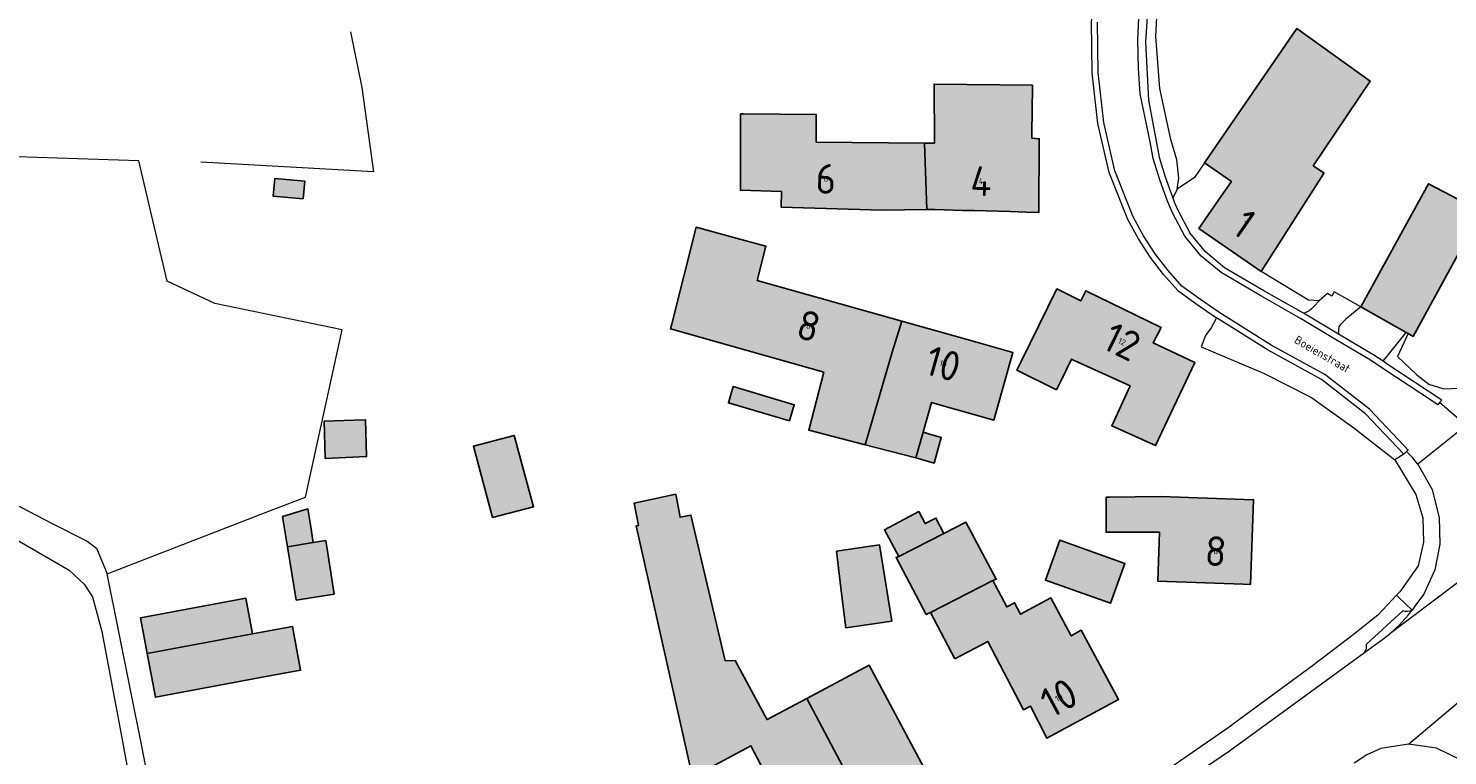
# Model space of a CAD drawing. Header units: metres. Extents: x 191562 to 192551, y 309453 to 310109.
# Tile 7 of 49: x 191782 to 191902, y 309665 to 309726. Entities that reach past the tile are written whole.
import ezdxf
from ezdxf.enums import TextEntityAlignment as Align

# ---------------------------------------------------------------- set-up
doc = ezdxf.new("R2010")
doc.units = ezdxf.units.M
for name, color, linetype, lineweight in [('B-WE-GR-BEPLANTING_CULTUUR_BODEMBEDEKKER-GV', 253, 'Continuous', 9), ('B-WE-GR-BEPLANTING_CULTUUR_HEESTERS-GV', 253, 'Continuous', 9), ('B-WE-GR-BEPLANTING_CULTUUR_VASTE PLANTENVAK-GV', 253, 'Continuous', 9), ('B-WE-GR-GRAS-GV', 253, 'Continuous', 9), ('B-WE-GR-HAAG-G', 253, 'GR-HAAG1', 9), ('B-WE-IE-TERREINAFSCHEIDING_KUNSTMATIG_HEKWERK-G', 253, 'IE-TERREINAFSCHEIDING-KUNSTMATIG', 9), ('B-WE-OG-BEBOUWING-GV', 250, 'Continuous', 25), ('B-WE-OG-BEBOUWING-T18', 1, 'Continuous', 25), ('B-WE-OG-TERREIN_BEGROEID-GV', 253, 'Continuous', 9), ('B-WE-OG-TERREIN_ERF-GV', 253, 'Continuous', 9), ('B-WE-OG-TERREIN_ONBEGROEID_ZAND-GV', 253, 'Continuous', 9), ('B-WE-OG-TOPOGRAFIE-T18', 2, 'Continuous', 35), ('B-WE-VH-GESLOTENVERHARDING_ASFALT-GV', 253, 'Continuous', 9), ('B-WE-VH-OPENVERHARDING_BETONSTRAATSTEEN-GV', 253, 'Continuous', 9), ('B-WE-VH-OPENVERHARDING_STRAATBAKSTEEN-GV', 253, 'Continuous', 9), ('B-WE-VH-TEGEL-GV', 253, 'Continuous', 9), ('X-XX-AL-T25_1000', 1, 'Continuous', 25)]:
    doc.layers.add(name, color=color, linetype=linetype, lineweight=lineweight)
doc.layers.add('B-WE-OG-BEBOUWING-V', color=7, linetype='Continuous', lineweight=5, true_color=0xfff3f2)
doc.styles.add('NLCS-ISO-M200-T18', font='NLCS-ISO.ttf', dxfattribs={"height": 0.36})
doc.linetypes.add('GR-HAAG1', pattern='A,6,[176,NLCS.SHX,S=0.125,R=0,X=0,Y=0],-2', length=8)
doc.linetypes.add('IE-TERREINAFSCHEIDING-KUNSTMATIG', pattern='A,4,[82,NLCS.SHX,S=0.75,R=90,X=0,Y=0],4,-2', length=10)

msp = doc.modelspace()

# ---------------------------------------------------------------- hatches: boundary and pattern name
at = {"layer": 'B-WE-OG-BEBOUWING-V'}
for points in [[(191885.973, 309705.478), (191891.207, 309713.69), (191891.25, 309713.757), (191890.356, 309714.361), (191895.151, 309721.46), (191888.973, 309725.894), (191881.214, 309714.6), (191883.474, 309713.035), (191882.621, 309711.803), (191880.747, 309709.097)], [(191857.681, 309716.271), (191857.856, 309710.675), (191858.538, 309710.683), (191860.877, 309710.616), (191861.857, 309710.59), (191864.88, 309710.506), (191866.184, 309710.469), (191867.279, 309710.439), (191867.322, 309716.632), (191866.697, 309716.688), (191866.731, 309719.464), (191866.745, 309720.571), (191866.752, 309721.129), (191858.478, 309721.229), (191858.507, 309716.264)], [(191857.856, 309710.675), (191857.681, 309716.271), (191848.56, 309716.349), (191848.579, 309718.665), (191842.424, 309718.718), (191842.209, 309718.72), (191842.209, 309712.31), (191845.666, 309712.194), (191845.628, 309710.874), (191854.112, 309710.628)], [(191805.441, 309711.569), (191805.574, 309713.055), (191803.053, 309713.281), (191802.92, 309711.796)], [(191894.368, 309702.495), (191898.163, 309700.358), (191898.332, 309700.263), (191898.751, 309700.027), (191904.492, 309710.51), (191900.041, 309712.852)], [(191849.225, 309697.015), (191847.956, 309692.152), (191852.685, 309690.918), (191854.968, 309698.698), (191855.778, 309701.299), (191843.603, 309704.727), (191844.323, 309707.606), (191841.845, 309708.28), (191838.475, 309709.197), (191836.432, 309701.084), (191836.322, 309700.648)], [(191868.777, 309695.544), (191869.161, 309696.327), (191870.034, 309698.104), (191870.211, 309698.023), (191874.953, 309695.864), (191873.431, 309692.521), (191877.097, 309690.852), (191880.395, 309697.843), (191876.889, 309699.497), (191877.557, 309700.762), (191871.223, 309703.855), (191870.814, 309703.019), (191868.801, 309704.008), (191865.785, 309697.864), (191865.448, 309697.178)], [(191852.685, 309690.918), (191856.946, 309689.807), (191857.554, 309691.969), (191858.259, 309694.471), (191858.725, 309694.34), (191863.498, 309692.996), (191865.097, 309698.675), (191861.957, 309699.559), (191855.778, 309701.299), (191854.968, 309698.698)], [(191846.312, 309692.918), (191846.718, 309694.286), (191841.593, 309695.807), (191841.186, 309694.439)], [(191807.298, 309689.76), (191810.772, 309689.919), (191810.684, 309693.018), (191809.688, 309692.981), (191807.203, 309692.89)], [(191821.367, 309684.803), (191824.798, 309685.712), (191823.193, 309691.707), (191819.762, 309690.798)], [(191857.14, 309689.756), (191858.475, 309689.381), (191859.082, 309691.538), (191858.02, 309691.837), (191857.748, 309691.914), (191857.554, 309691.969), (191856.946, 309689.807)], [(191853.565, 309658.691), (191847.781, 309669.611), (191844.441, 309667.826), (191844.26, 309668.16), (191841.757, 309672.779), (191840.923, 309672.76), (191838.041, 309685.012), (191837.133, 309684.834), (191836.768, 309686.754), (191833.265, 309686.008), (191833.632, 309684.146), (191833.438, 309684.108), (191838.157, 309663.001), (191843.079, 309665.608), (191844.23, 309663.435), (191846.965, 309658.269), (191847.114, 309657.987), (191848.236, 309655.869), (191848.338, 309655.923)], [(191875.576, 309683.562), (191877.441, 309683.562), (191877.299, 309679.451), (191884.455, 309679.204), (191885.093, 309679.182), (191885.339, 309686.294), (191877.545, 309686.564), (191873.23, 309686.508), (191872.938, 309686.504), (191872.938, 309683.562)], [(191803.875, 309683.866), (191804.126, 309682.346), (191806.295, 309682.697), (191806.053, 309684.188), (191805.844, 309685.527), (191803.691, 309684.886)], [(191855.513, 309681.541), (191859.299, 309683.459), (191858.633, 309684.762), (191857.724, 309684.297), (191857.189, 309685.304), (191854.323, 309683.781)], [(191858.173, 309676.837), (191863.428, 309679.501), (191863.689, 309679.633), (191861.162, 309684.402), (191859.299, 309683.459), (191855.513, 309681.541), (191855.301, 309681.434), (191857.817, 309676.656), (191857.972, 309676.735)], [(191874.515, 309680.949), (191869.054, 309682.904), (191867.854, 309679.552), (191873.315, 309677.597)], [(191808.046, 309678.376), (191807.337, 309682.866), (191806.295, 309682.697), (191804.126, 309682.346), (191804.866, 309677.874)], [(191850.708, 309678.432), (191851.06, 309675.539), (191854.925, 309676.11), (191853.881, 309682.519), (191850.277, 309681.97)], [(191860.223, 309672.939), (191862.988, 309674.393), (191866.005, 309668.656), (191866.574, 309668.966), (191867.948, 309666.276), (191873.973, 309669.515), (191870.847, 309675.328), (191870.002, 309674.874), (191868.287, 309678.062), (191865.752, 309676.698), (191865.246, 309677.638), (191864.589, 309677.293), (191863.428, 309679.501), (191858.173, 309676.837)], [(191792.334, 309673.384), (191801.169, 309675.033), (191800.609, 309678.034), (191791.774, 309676.385)], [(191801.857, 309671.351), (191805.219, 309671.978), (191804.531, 309675.661), (191801.169, 309675.033), (191792.334, 309673.384), (191793.021, 309669.702)], [(191847.781, 309669.611), (191853.565, 309658.691), (191858.852, 309661.491), (191857.879, 309663.312), (191853.017, 309672.41)]]:
    msp.add_hatch(color=256, dxfattribs=at).paths.add_polyline_path(points)

# ---------------------------------------------------------------- linework, layer by layer
at = {"layer": 'B-WE-GR-BEPLANTING_CULTUUR_BODEMBEDEKKER-GV'}
msp.add_lwpolyline([(191897.968, 309690.121), (191894.748, 309693.526), (191891.052, 309696.409), (191886.565, 309698.864), (191882.233, 309701.581), (191881.769, 309700.75), (191881.309, 309700.097), (191880.929, 309699.159), (191882.001, 309698.702), (191886.172, 309696.932), (191890.218, 309694.893), (191893.762, 309692.335), (191897.222, 309689.665)], dxfattribs=at)
at = {"layer": 'B-WE-GR-BEPLANTING_CULTUUR_HEESTERS-GV'}
for points in [[(191878.927, 309712.4), (191879.041, 309713.329), (191878.895, 309714.85), (191878.369, 309716.572), (191877.471, 309720.858), (191877.125, 309725.223), (191877.336, 309729.597), (191878.103, 309733.909), (191879.722, 309745.478), (191878.207, 309744.832), (191876.923, 309734.829), (191876.262, 309724.766), (191876.505, 309719.885), (191877.396, 309715.079), (191877.896, 309713.427), (191878.482, 309711.804), (191878.544, 309711.65)], [(191898.332, 309700.263), (191898.163, 309700.358)]]:
    msp.add_lwpolyline(points, dxfattribs=at)
at = {"layer": 'B-WE-GR-BEPLANTING_CULTUUR_VASTE PLANTENVAK-GV'}
for points in [[(191890.863, 309703.025), (191889.963, 309703.062), (191885.973, 309705.478), (191880.747, 309709.097), (191882.621, 309711.803), (191883.474, 309713.035), (191881.214, 309714.6), (191880.365, 309713.364)], [(191878.927, 309712.4), (191878.544, 309711.65), (191878.731, 309711.184), (191878.993, 309710.57), (191879.978, 309708.736)]]:
    msp.add_lwpolyline(points, dxfattribs=at)
at = {"layer": 'B-WE-GR-GRAS-GV'}
msp.add_lwpolyline([(191805.639, 309686.522), (191808.722, 309700.578), (191798.024, 309702.791), (191794.01, 309704.67), (191793.669, 309706.106), (191793.166, 309708.23), (191791.615, 309714.775), (191765.971, 309715.621), (191732.738, 309718.178), (191727.018, 309715.658)], dxfattribs=at)
at = {"layer": 'B-WE-GR-HAAG-G'}
for points in [[(191880.365, 309713.364), (191878.927, 309712.4)], [(191802.694, 309685.391), (191805.639, 309686.522)]]:
    msp.add_lwpolyline(points, dxfattribs=at)
at = {"layer": 'B-WE-IE-TERREINAFSCHEIDING_KUNSTMATIG_HEKWERK-G'}
for points in [[(191809.419, 309725.61), (191810.384, 309720.924)], [(191810.384, 309720.924), (191811.36, 309713.838)], [(191811.36, 309713.838), (191796.838, 309714.672)], [(191898.332, 309700.263), (191897.438, 309698.334)], [(191897.438, 309698.334), (191899.058, 309696.801)], [(191899.058, 309696.801), (191900.082, 309695.998)], [(191900.082, 309695.998), (191901.325, 309695.609)], [(191901.325, 309695.609), (191902.625, 309695.686)], [(191770.371, 309691.573), (191784.296, 309684.335)], [(191772.469, 309688.07), (191785.78, 309680.392)], [(191788.974, 309680.08), (191802.694, 309685.391)], [(191784.296, 309684.335), (191787.272, 309682.824)], [(191787.272, 309682.824), (191788.065, 309682.223)], [(191788.065, 309682.223), (191788.974, 309680.08)], [(191785.78, 309680.392), (191787.043, 309679.194)], [(191791.92, 309665.442), (191788.974, 309680.08)], [(191787.043, 309679.194), (191787.727, 309678.132)], [(191787.727, 309678.132), (191788.51, 309675.236)], [(191788.51, 309675.236), (191790.192, 309666.298)], [(191790.192, 309666.298), (191793.525, 309648.04)], [(191797.657, 309635.517), (191791.92, 309665.442)]]:
    msp.add_lwpolyline(points, dxfattribs=at)
at = {"layer": 'B-WE-OG-BEBOUWING-GV'}
for points in [[(191885.973, 309705.478), (191891.207, 309713.69), (191891.25, 309713.757), (191890.356, 309714.361), (191895.151, 309721.46), (191888.973, 309725.894), (191881.214, 309714.6), (191883.474, 309713.035), (191882.621, 309711.803), (191880.747, 309709.097)], [(191857.681, 309716.271), (191857.856, 309710.675), (191858.538, 309710.683), (191860.877, 309710.616), (191861.857, 309710.59), (191864.88, 309710.506), (191866.184, 309710.469), (191867.279, 309710.439), (191867.322, 309716.632), (191866.697, 309716.688), (191866.731, 309719.464), (191866.745, 309720.571), (191866.752, 309721.129), (191858.478, 309721.229), (191858.507, 309716.264)], [(191857.856, 309710.675), (191857.681, 309716.271), (191848.56, 309716.349), (191848.579, 309718.665), (191842.424, 309718.718), (191842.209, 309718.72), (191842.209, 309712.31), (191845.666, 309712.194), (191845.628, 309710.874), (191854.112, 309710.628)], [(191805.441, 309711.569), (191805.574, 309713.055), (191803.053, 309713.281), (191802.92, 309711.796)], [(191894.368, 309702.495), (191898.163, 309700.358), (191898.332, 309700.263), (191898.751, 309700.027), (191904.492, 309710.51), (191900.041, 309712.852)], [(191849.225, 309697.015), (191847.956, 309692.152), (191852.685, 309690.918), (191854.968, 309698.698), (191855.778, 309701.299), (191843.603, 309704.727), (191844.323, 309707.606), (191841.845, 309708.28), (191838.475, 309709.197), (191836.432, 309701.084), (191836.322, 309700.648)], [(191868.777, 309695.544), (191869.161, 309696.327), (191870.034, 309698.104), (191870.211, 309698.023), (191874.953, 309695.864), (191873.431, 309692.521), (191877.097, 309690.852), (191880.395, 309697.843), (191876.889, 309699.497), (191877.557, 309700.762), (191871.223, 309703.855), (191870.814, 309703.019), (191868.801, 309704.008), (191865.785, 309697.864), (191865.448, 309697.178)], [(191852.685, 309690.918), (191856.946, 309689.807), (191857.554, 309691.969), (191858.259, 309694.471), (191858.725, 309694.34), (191863.498, 309692.996), (191865.097, 309698.675), (191861.957, 309699.559), (191855.778, 309701.299), (191854.968, 309698.698)], [(191846.312, 309692.918), (191846.718, 309694.286), (191841.593, 309695.807), (191841.186, 309694.439)], [(191807.298, 309689.76), (191810.772, 309689.919), (191810.684, 309693.018), (191809.688, 309692.981), (191807.203, 309692.89)], [(191821.367, 309684.803), (191824.798, 309685.712), (191823.193, 309691.707), (191819.762, 309690.798)], [(191857.14, 309689.756), (191858.475, 309689.381), (191859.082, 309691.538), (191858.02, 309691.837), (191857.748, 309691.914), (191857.554, 309691.969), (191856.946, 309689.807)], [(191853.565, 309658.691), (191847.781, 309669.611), (191844.441, 309667.826), (191844.26, 309668.16), (191841.757, 309672.779), (191840.923, 309672.76), (191838.041, 309685.012), (191837.133, 309684.834), (191836.768, 309686.754), (191833.265, 309686.008), (191833.632, 309684.146), (191833.438, 309684.108), (191838.157, 309663.001), (191843.079, 309665.608), (191844.23, 309663.435), (191846.965, 309658.269), (191847.114, 309657.987), (191848.236, 309655.869), (191848.338, 309655.923)], [(191875.576, 309683.562), (191877.441, 309683.562), (191877.299, 309679.451), (191884.455, 309679.204), (191885.093, 309679.182), (191885.339, 309686.294), (191877.545, 309686.564), (191873.23, 309686.508), (191872.938, 309686.504), (191872.938, 309683.562)], [(191803.875, 309683.866), (191804.126, 309682.346), (191806.295, 309682.697), (191806.053, 309684.188), (191805.844, 309685.527), (191803.691, 309684.886)], [(191855.513, 309681.541), (191859.299, 309683.459), (191858.633, 309684.762), (191857.724, 309684.297), (191857.189, 309685.304), (191854.323, 309683.781)], [(191858.173, 309676.837), (191863.428, 309679.501), (191863.689, 309679.633), (191861.162, 309684.402), (191859.299, 309683.459), (191855.513, 309681.541), (191855.301, 309681.434), (191857.817, 309676.656), (191857.972, 309676.735)], [(191874.515, 309680.949), (191869.054, 309682.904), (191867.854, 309679.552), (191873.315, 309677.597)], [(191808.046, 309678.376), (191807.337, 309682.866), (191806.295, 309682.697), (191804.126, 309682.346), (191804.866, 309677.874)], [(191850.708, 309678.432), (191851.06, 309675.539), (191854.925, 309676.11), (191853.881, 309682.519), (191850.277, 309681.97)], [(191860.223, 309672.939), (191862.988, 309674.393), (191866.005, 309668.656), (191866.574, 309668.966), (191867.948, 309666.276), (191873.973, 309669.515), (191870.847, 309675.328), (191870.002, 309674.874), (191868.287, 309678.062), (191865.752, 309676.698), (191865.246, 309677.638), (191864.589, 309677.293), (191863.428, 309679.501), (191858.173, 309676.837)], [(191792.334, 309673.384), (191801.169, 309675.033), (191800.609, 309678.034), (191791.774, 309676.385)], [(191801.857, 309671.351), (191805.219, 309671.978), (191804.531, 309675.661), (191801.169, 309675.033), (191792.334, 309673.384), (191793.021, 309669.702)], [(191847.781, 309669.611), (191853.565, 309658.691), (191858.852, 309661.491), (191857.879, 309663.312), (191853.017, 309672.41)]]:
    msp.add_lwpolyline(points, close=True, dxfattribs=at)
at = {"layer": 'B-WE-OG-TERREIN_BEGROEID-GV'}
msp.add_lwpolyline([(191905.878, 309657.688), (191905.966, 309658.599), (191905.558, 309660.83), (191904.484, 309662.827), (191902.848, 309664.398), (191900.717, 309665.428), (191898.374, 309665.768), (191896.038, 309665.384), (191894.864, 309664.86), (191893.786, 309664.159)], dxfattribs=at)
at = {"layer": 'B-WE-OG-TERREIN_ERF-GV'}
for points in [[(191877.762, 309705.227), (191876.662, 309706.666), (191875.651, 309708.224), (191874.764, 309709.855), (191873.204, 309713.782), (191872.254, 309717.9), (191871.764, 309722.156), (191871.702, 309726.439), (191872.33, 309732.653), (191872.702, 309736.054), (191873.584, 309744.143)], [(191881.214, 309714.6), (191888.973, 309725.894), (191895.151, 309721.46), (191890.356, 309714.361), (191891.25, 309713.757), (191891.207, 309713.69), (191885.973, 309705.478)], [(191894.368, 309702.495), (191900.041, 309712.852), (191904.492, 309710.51), (191898.751, 309700.027), (191898.332, 309700.263)], [(191877.441, 309683.562), (191872.938, 309683.562), (191872.938, 309686.504), (191873.23, 309686.508), (191877.545, 309686.564), (191885.339, 309686.294), (191885.093, 309679.182), (191884.455, 309679.204), (191877.299, 309679.451), (191877.441, 309683.562)]]:
    msp.add_lwpolyline(points, dxfattribs=at)
for points in [[(191857.681, 309716.271), (191858.507, 309716.264), (191858.478, 309721.229), (191866.752, 309721.129), (191866.745, 309720.571), (191866.731, 309719.464), (191866.697, 309716.688), (191867.322, 309716.632), (191867.279, 309710.439), (191866.184, 309710.469), (191864.88, 309710.506), (191861.857, 309710.59), (191860.877, 309710.616), (191858.538, 309710.683), (191857.856, 309710.675), (191854.112, 309710.628), (191845.628, 309710.874), (191845.666, 309712.194), (191842.209, 309712.31), (191842.209, 309718.72), (191842.424, 309718.718), (191848.579, 309718.665), (191848.56, 309716.349)], [(191803.053, 309713.281), (191805.574, 309713.055), (191805.441, 309711.569), (191802.92, 309711.796)], [(191856.946, 309689.807), (191852.685, 309690.918), (191847.956, 309692.152), (191849.225, 309697.015), (191836.322, 309700.648), (191836.432, 309701.084), (191838.475, 309709.197), (191841.845, 309708.28), (191844.323, 309707.606), (191843.603, 309704.727), (191855.778, 309701.299), (191861.957, 309699.559), (191865.097, 309698.675), (191863.498, 309692.996), (191858.725, 309694.34), (191858.259, 309694.471), (191857.554, 309691.969), (191857.748, 309691.914), (191858.02, 309691.837), (191859.082, 309691.538), (191858.475, 309689.381), (191857.14, 309689.756)], [(191865.785, 309697.864), (191868.801, 309704.008), (191870.814, 309703.019), (191871.223, 309703.855), (191877.557, 309700.762), (191876.889, 309699.497), (191880.395, 309697.843), (191877.097, 309690.852), (191873.431, 309692.521), (191874.953, 309695.864), (191870.211, 309698.023), (191870.034, 309698.104), (191869.161, 309696.327), (191868.777, 309695.544), (191865.448, 309697.178)], [(191841.593, 309695.807), (191846.718, 309694.286), (191846.312, 309692.918), (191841.186, 309694.439)], [(191809.688, 309692.981), (191810.684, 309693.018), (191810.772, 309689.919), (191807.298, 309689.76), (191807.203, 309692.89)], [(191823.193, 309691.707), (191824.798, 309685.712), (191821.367, 309684.803), (191819.762, 309690.798)], [(191847.781, 309669.611), (191853.017, 309672.41), (191857.879, 309663.312), (191858.852, 309661.491), (191853.565, 309658.691), (191848.338, 309655.923), (191848.236, 309655.869), (191847.114, 309657.987), (191846.965, 309658.269), (191844.23, 309663.435), (191843.079, 309665.608), (191838.157, 309663.001), (191833.438, 309684.108), (191833.632, 309684.146), (191833.265, 309686.008), (191836.768, 309686.754), (191837.133, 309684.834), (191838.041, 309685.012), (191840.923, 309672.76), (191841.757, 309672.779), (191844.26, 309668.16), (191844.441, 309667.826)], [(191808.046, 309678.376), (191804.866, 309677.874), (191804.126, 309682.346), (191803.875, 309683.866), (191803.691, 309684.886), (191805.844, 309685.527), (191806.053, 309684.188), (191806.295, 309682.697), (191807.337, 309682.866)], [(191858.173, 309676.837), (191857.972, 309676.735), (191857.817, 309676.656), (191855.301, 309681.434), (191855.513, 309681.541), (191854.323, 309683.781), (191857.189, 309685.304), (191857.724, 309684.297), (191858.633, 309684.762), (191859.299, 309683.459), (191861.162, 309684.402), (191863.689, 309679.633), (191863.428, 309679.501), (191864.589, 309677.293), (191865.246, 309677.638), (191865.752, 309676.698), (191868.287, 309678.062), (191870.002, 309674.874), (191870.847, 309675.328), (191873.973, 309669.515), (191867.948, 309666.276), (191866.574, 309668.966), (191866.005, 309668.656), (191862.988, 309674.393), (191860.223, 309672.939)], [(191867.854, 309679.552), (191869.054, 309682.904), (191874.515, 309680.949), (191873.315, 309677.597)], [(191854.925, 309676.11), (191851.06, 309675.539), (191850.708, 309678.432), (191850.277, 309681.97), (191853.881, 309682.519)], [(191792.334, 309673.384), (191791.774, 309676.385), (191800.609, 309678.034), (191801.169, 309675.033), (191804.531, 309675.661), (191805.219, 309671.978), (191801.857, 309671.351), (191793.021, 309669.702)]]:
    msp.add_lwpolyline(points, close=True, dxfattribs=at)
at = {"layer": 'B-WE-OG-TERREIN_ONBEGROEID_ZAND-GV'}
msp.add_lwpolyline([(191896.218, 309697.938), (191898.163, 309700.358), (191894.368, 309702.495), (191893.106, 309701.477), (191892.61, 309701.004), (191892.516, 309700.837), (191892.478, 309700.511), (191892.467, 309700.334), (191892.489, 309700.211)], dxfattribs=at)
at = {"layer": 'B-WE-VH-GESLOTENVERHARDING_ASFALT-GV'}
for points in [[(191903.2, 309692.525), (191900.979, 309694.462), (191900.817, 309694.287), (191900.391, 309694.57), (191896.383, 309697.223), (191895.172, 309698.024), (191892.23, 309699.777), (191889.275, 309701.538), (191885.961, 309703.427), (191882.611, 309705.383), (191880.937, 309706.768), (191879.556, 309708.454), (191878.537, 309710.351), (191878.264, 309710.991), (191878.075, 309711.462), (191878.01, 309711.624), (191877.416, 309713.268), (191876.904, 309714.959), (191876.643, 309716.369), (191875.8, 309720.415), (191875.675, 309722.527), (191875.602, 309724.943), (191875.775, 309728.621)], [(191898.334, 309690.469), (191898.207, 309690.348)], [(191898.374, 309665.768), (191916.827, 309681.314), (191918.335, 309682.478), (191918.755, 309682.802), (191914.231, 309688.18), (191896.804, 309675.036)]]:
    msp.add_lwpolyline(points, dxfattribs=at)
at = {"layer": 'B-WE-VH-OPENVERHARDING_BETONSTRAATSTEEN-GV'}
for points in [[(191898.334, 309690.469), (191897.987, 309690.836), (191895.089, 309693.901), (191891.33, 309696.833), (191886.821, 309699.3), (191882.51, 309702.004), (191880.878, 309703.122), (191879.309, 309704.254), (191878.152, 309705.549), (191877.075, 309706.957), (191876.085, 309708.483), (191875.222, 309710.07), (191873.688, 309713.933), (191872.753, 309717.986), (191872.269, 309722.189), (191872.208, 309726.417)], [(191900.979, 309694.462), (191901.165, 309694.663), (191896.662, 309697.644), (191896.218, 309697.938), (191895.441, 309698.452), (191892.489, 309700.211), (191889.529, 309701.974), (191886.213, 309703.865), (191882.901, 309705.798), (191881.297, 309707.126), (191879.978, 309708.736)], [(191877.762, 309705.227), (191878.969, 309703.876), (191880.587, 309702.709), (191882.233, 309701.581)], [(191899.14, 309689.297), (191898.693, 309689.84), (191898.207, 309690.348), (191897.968, 309690.121), (191897.222, 309689.665), (191898.986, 309686.743), (191899.569, 309684.783), (191899.63, 309682.739), (191899.164, 309680.748), (191897.622, 309678.56), (191897.348, 309678.269)]]:
    msp.add_lwpolyline(points, dxfattribs=at)
at = {"layer": 'B-WE-VH-OPENVERHARDING_STRAATBAKSTEEN-GV'}
for points in [[(191894.368, 309702.495), (191892.12, 309703.761), (191891.919, 309703.405), (191891.541, 309703.618), (191890.863, 309703.025), (191890.442, 309702.552), (191890.208, 309702.339), (191890.012, 309702.172), (191889.675, 309701.997), (191889.529, 309701.974)], [(191905.903, 309691.302), (191904.16, 309691.89), (191903.664, 309692.184), (191903.2, 309692.525), (191899.14, 309689.297), (191900.35, 309687.162), (191900.953, 309684.783), (191900.999, 309682.57), (191900.561, 309680.401), (191899.661, 309678.379), (191898.962, 309677.437), (191898.662, 309677.033)], [(191894.658, 309673.458), (191896.213, 309674.59), (191896.804, 309675.036), (191897.616, 309675.776), (191898.342, 309676.602), (191898.662, 309677.033)], [(191897.898, 309676.955), (191894.831, 309674.161)]]:
    msp.add_lwpolyline(points, dxfattribs=at)
msp.add_lwpolyline([(191898.662, 309677.033, -0.2591339), (191897.898, 309676.955)], format="xyb", dxfattribs=at)
at = {"layer": 'B-WE-VH-TEGEL-GV'}
for points in [[(191898.662, 309677.033), (191897.535, 309678.093), (191897.348, 309678.269), (191895.788, 309676.61), (191893.698, 309674.937), (191890.278, 309672.33), (191883.752, 309667.548), (191883.293, 309667.176), (191877.492, 309663.186), (191873.52, 309660.568)], [(191873.52, 309660.568), (191874.83, 309659.426), (191883.326, 309665.211), (191894.658, 309673.458)]]:
    msp.add_lwpolyline(points, dxfattribs=at)
msp.add_lwpolyline([(191894.658, 309673.458, 0.2120587), (191894.831, 309674.161)], format="xyb", dxfattribs=at)

# ---------------------------------------------------------------- texts
at = {"layer": 'B-WE-OG-BEBOUWING-T18', "style": 'NLCS-ISO-M200-T18'}
for s, rotation, p in [('6', 358.3, (191849.387, 309713.265)), ('4', 358.4, (191862.43, 309713.075)), ('1', 325.3, (191884.563, 309709.495)), ('8', 344.3, (191847.937, 309700.909)), ('12', 334, (191874.279, 309699.581)), ('10', 344.3, (191859.245, 309697.725)), ('8', 355.6, (191882.16, 309681.98)), ('10', 28.3, (191868.977, 309669.667))]:
    msp.add_text(s, height=0.5, rotation=rotation, dxfattribs=at).set_placement(p, align=Align.MIDDLE)
at = {"layer": 'B-WE-OG-TOPOGRAFIE-T18', "style": 'NLCS-ISO-M200-T18'}
msp.add_text('Boeienstraat', height=0.7, rotation=330, dxfattribs=at).set_placement((191891.12, 309698.533), align=Align.MIDDLE)
at = {"layer": 'X-XX-AL-T25_1000', "style": 'NLCS-ISO-M200-T18'}
for s, rotation, p in [('6', 358.3, (191849.387, 309713.265)), ('4', 358.4, (191862.43, 309713.075)), ('1', 325.3, (191884.563, 309709.495)), ('8', 344.3, (191847.937, 309700.909)), ('12', 334, (191874.279, 309699.581)), ('10', 344.3, (191859.245, 309697.725)), ('8', 355.6, (191882.16, 309681.98)), ('10', 28.3, (191868.977, 309669.667))]:
    msp.add_text(s, height=2.5, rotation=rotation, dxfattribs=at).set_placement(p, align=Align.MIDDLE)

doc.saveas('drawing.dxf')
